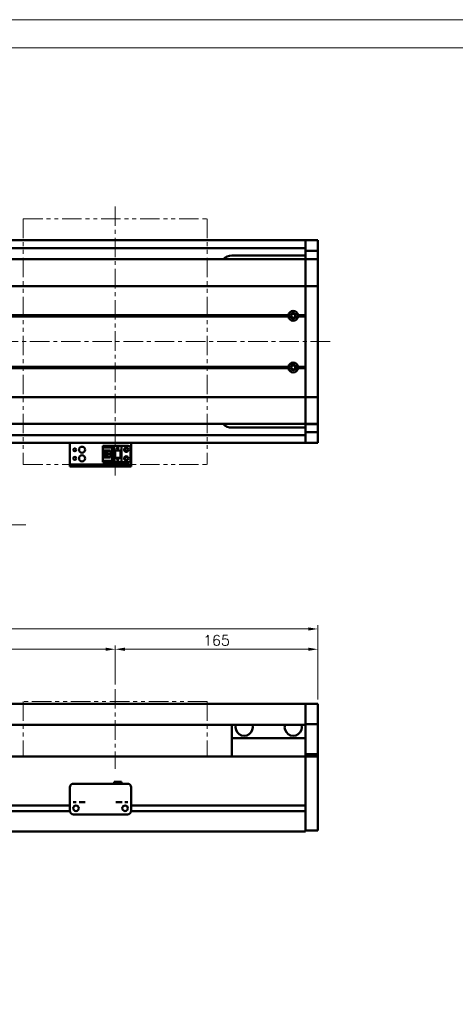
# Model space of a CAD drawing. Header units: millimetres. Extents: x 46891 to 50463, y 6223 to 9884.
# Tile 4 of 5: x 49111 to 49466, y 9083 to 9884. Entities that reach past the tile are written whole.
import ezdxf

# ---------------------------------------------------------------- set-up
doc = ezdxf.new("R2010")
doc.units = ezdxf.units.MM
doc.header["$LTSCALE"] = 0.5
doc.linetypes.add('CENTER', pattern=[50.8, 31.75, -6.35, 6.35, -6.35])
doc.linetypes.add('PHANTOM', pattern=[63.5, 31.75, -6.35, 6.35, -6.35, 6.35, -6.35])
doc.layers.get('0').update_dxf_attribs({"lineweight": 20})
doc.layers.add('1', color=1, linetype='CENTER', lineweight=13)
doc.layers.add('외형선(ISO)', color=7, linetype='Continuous', lineweight=50)
doc.styles.add('DSR TEXT', font='romans.shx', dxfattribs={"bigfont": 'whgtxt.shx'})
doc.styles.get("Standard").update_dxf_attribs({"font": 'romans.shx', "bigfont": 'whgtxt.shx'})
doc.dimstyles.new('DSR', dxfattribs={"dimscale": 2, "dimtxt": 3, "dimasz": 3, "dimexe": 0.5, "dimexo": 0.5, "dimgap": 0.5, "dimtad": 1, "dimdsep": 46, "dimtxsty": 'Standard', "dimcen": 2.5, "dimclrd": 4, "dimclre": 4, "dimclrt": 2, "dimadec": 0, "dimazin": 2, "dimtfac": 1, "dimtmove": 0, "dimatfit": 3, "dimfxl": 0, "dimlwd": -1, "dimlwe": -1, "dimarcsym": 0})

# ---------------------------------------------------------------- blocks, each defined once
blk = doc.blocks.new('A$C1C1952E1')
at = {"color": 1}
blk.add_lwpolyline([(0, 0), (420, 0), (420, 297), (0, 297)], close=True, dxfattribs=at)
at = {"color": 3}
blk.add_lwpolyline([(5, 5), (415, 5), (415, 292), (5, 292)], close=True, dxfattribs=at)
blk = doc.blocks.new('*D136')
at = {"color": 1, "linetype": 'ByBlock'}
for p, q in [((48888.71, 9343.03), (48888.71, 9374.84)), ((48896.51, 9371.84), (49180.91, 9371.84)), ((49188.71, 9343.03), (49188.71, 9374.84))]:
    blk.add_line(p, q, dxfattribs=at)
at = {"color": 1}
for points in [[(48896.51, 9373.14), (48896.51, 9370.54), (48888.71, 9371.84)], [(49180.91, 9373.14), (49180.91, 9370.54), (49188.71, 9371.84)]]:
    blk.add_solid(points, dxfattribs=at)
at = {"layer": 'Defpoints', "color": 0}
for p in [(49188.71, 9371.84), (48888.71, 9339.43), (49188.71, 9339.43)]:
    blk.add_point(p, dxfattribs=at)
at = {"color": 3, "insert": (49038.71, 9379.04), "char_height": 8.4, "attachment_point": 5, "style": 'DSR TEXT'}
blk.add_mtext('STROKE : 300', dxfattribs=at)
blk = doc.blocks.new('*D137')
at = {"color": 1, "linetype": 'ByBlock'}
for p, q in [((49188.71, 9343.03), (49188.71, 9374.84)), ((49196.51, 9371.84), (49345.91, 9371.84)), ((49353.71, 9331.03), (49353.71, 9374.84))]:
    blk.add_line(p, q, dxfattribs=at)
at = {"color": 1}
for points in [[(49196.51, 9373.14), (49196.51, 9370.54), (49188.71, 9371.84)], [(49345.91, 9373.14), (49345.91, 9370.54), (49353.71, 9371.84)]]:
    blk.add_solid(points, dxfattribs=at)
at = {"layer": 'Defpoints', "color": 0}
for p in [(49353.71, 9371.84), (49188.71, 9339.43), (49353.71, 9327.43)]:
    blk.add_point(p, dxfattribs=at)
at = {"color": 3, "insert": (49271.21, 9379.04), "char_height": 8.4, "attachment_point": 5, "style": 'DSR TEXT'}
blk.add_mtext('165', dxfattribs=at)
blk = doc.blocks.new('*D138')
at = {"color": 1, "linetype": 'ByBlock'}
for p, q in [((48683.71, 9331.03), (48683.71, 9391.33)), ((49345.91, 9388.33), (48691.51, 9388.33)), ((49353.71, 9331.03), (49353.71, 9391.33))]:
    blk.add_line(p, q, dxfattribs=at)
at = {"color": 1}
for points in [[(48691.51, 9389.63), (48691.51, 9387.03), (48683.71, 9388.33)], [(49345.91, 9389.63), (49345.91, 9387.03), (49353.71, 9388.33)]]:
    blk.add_solid(points, dxfattribs=at)
at = {"layer": 'Defpoints', "color": 0}
for p in [(48683.71, 9388.33), (48683.71, 9327.43), (49353.71, 9327.43)]:
    blk.add_point(p, dxfattribs=at)
at = {"color": 3, "insert": (49018.71, 9395.53), "char_height": 8.4, "attachment_point": 5, "style": 'DSR TEXT'}
blk.add_mtext('670', dxfattribs=at)

msp = doc.modelspace()

# ---------------------------------------------------------------- linework, layer by layer
at = {"color": 6, "linetype": 'PHANTOM'}
for p, q in [((49113.71073, 9722.2047), (49263.71073, 9722.2047)), ((49113.71073, 9722.2047), (49113.71073, 9522.2047)), ((49263.71073, 9722.2047), (49263.71073, 9522.2047)), ((49113.71073, 9522.2047), (49263.71073, 9522.2047)), ((49263.71073, 9329.43175), (49113.71073, 9329.43175)), ((49113.71073, 9329.43175), (49113.71073, 9284.43175)), ((49263.71073, 9329.43175), (49263.71073, 9284.43175))]:
    msp.add_line(p, q, dxfattribs=at)
at = {"layer": '1'}
for p, q in [((49188.71073, 9732.2047), (49188.71073, 9512.2047)), ((49363.71073, 9622.2047), (48673.71073, 9622.2047)), ((49188.71073, 9339.43175), (49188.71073, 9274.43175))]:
    msp.add_line(p, q, dxfattribs=at)
at = {"layer": '외형선(ISO)'}
for p, q in [((48963.71073, 9704.7047), (49343.71073, 9704.7047)), ((49343.71073, 9701.7047), (49343.71073, 9704.7047)), ((49343.71073, 9704.7047), (49353.71073, 9704.7047)), ((49343.71073, 9704.7047), (49343.71073, 9701.7047)), ((49353.71073, 9701.7047), (49353.71073, 9704.7047)), ((48963.71073, 9698.2047), (49343.71073, 9698.2047)), ((49343.71073, 9701.7047), (49343.71073, 9699.2047)), ((49343.71073, 9698.7651), (49343.71073, 9701.7047)), ((49343.71073, 9695.96506), (49343.71073, 9698.7651)), ((49353.71073, 9701.7047), (49353.71073, 9698.7651)), ((49353.71073, 9698.7651), (49353.71073, 9695.96506)), ((49343.71073, 9689.2047), (48693.71073, 9689.2047)), ((49283.71073, 9692.2047), (49343.71073, 9692.2047)), ((49343.71073, 9689.27136), (49343.71073, 9695.96506)), ((49343.71073, 9695.96506), (49353.71073, 9695.96506)), ((49343.71073, 9689.2047), (49343.71073, 9689.27136)), ((49343.71073, 9689.27136), (49353.71073, 9689.27136)), ((49343.71073, 9689.2047), (49343.71073, 9686.50834)), ((49343.71073, 9689.2047), (49353.71073, 9689.2047)), ((49343.71073, 9686.50834), (49343.71073, 9689.2047)), ((49353.71073, 9695.96506), (49353.71073, 9689.27136)), ((49353.71073, 9689.27136), (49353.71073, 9689.2047)), ((49353.71073, 9686.50834), (49353.71073, 9689.2047)), ((49343.71073, 9686.50834), (49343.71073, 9667.90022)), ((49343.71073, 9667.90022), (49343.71073, 9686.50834)), ((49353.71073, 9667.90022), (49353.71073, 9686.50834)), ((49343.71073, 9667.43211), (48693.71073, 9667.43211)), ((49343.71073, 9667.43211), (49343.71073, 9667.90022)), ((49343.71073, 9667.90022), (49343.71073, 9667.43211)), ((49343.71073, 9667.43211), (49343.71073, 9665.43211)), ((49343.71073, 9667.43211), (49353.71073, 9667.43211)), ((49343.71073, 9665.43211), (49343.71073, 9667.43211)), ((49343.71073, 9578.97729), (49343.71073, 9665.43211)), ((49343.71073, 9665.43211), (49343.71073, 9643.7047)), ((49353.71073, 9667.90022), (49353.71073, 9667.43211)), ((49353.71073, 9665.43211), (49353.71073, 9667.43211)), ((49353.71073, 9665.43211), (49353.71073, 9578.97729)), ((49330.21073, 9643.2047), (48707.21073, 9643.2047)), ((49329.7421, 9643.7047), (48707.67936, 9643.7047)), ((49329.7421, 9642.7047), (48707.67936, 9642.7047)), ((49343.71073, 9643.2047), (49337.21073, 9643.2047)), ((49343.71073, 9643.7047), (49337.67936, 9643.7047)), ((49343.71073, 9642.7047), (49337.67936, 9642.7047)), ((49343.71073, 9642.7047), (49343.71073, 9601.7047)), ((49330.21073, 9601.2047), (48707.21073, 9601.2047)), ((49329.7421, 9601.7047), (48707.67936, 9601.7047)), ((49329.7421, 9600.7047), (48707.67936, 9600.7047)), ((49343.71073, 9601.2047), (49337.21073, 9601.2047)), ((49343.71073, 9601.7047), (49337.67936, 9601.7047)), ((49343.71073, 9600.7047), (49337.67936, 9600.7047)), ((49343.71073, 9600.7047), (49343.71073, 9578.97729)), ((49343.71073, 9576.97729), (48693.71073, 9576.97729)), ((49343.71073, 9578.97729), (49343.71073, 9576.97729)), ((49343.71073, 9576.97729), (49343.71073, 9578.97729)), ((49343.71073, 9576.50918), (49343.71073, 9576.97729)), ((49343.71073, 9576.97729), (49353.71073, 9576.97729)), ((49343.71073, 9576.97729), (49343.71073, 9576.50918)), ((49343.71073, 9576.50918), (49343.71073, 9557.90106)), ((49343.71073, 9557.90106), (49343.71073, 9576.50918)), ((49353.71073, 9576.97729), (49353.71073, 9578.97729)), ((49353.71073, 9576.97729), (49353.71073, 9576.50918)), ((49353.71073, 9557.90106), (49353.71073, 9576.50918)), ((49343.71073, 9555.2047), (48693.71073, 9555.2047)), ((49343.71073, 9552.2047), (49283.71073, 9552.2047)), ((49343.71073, 9557.90106), (49343.71073, 9555.2047)), ((49343.71073, 9555.2047), (49343.71073, 9557.90106)), ((49343.71073, 9555.13805), (49343.71073, 9555.2047)), ((49343.71073, 9555.2047), (49353.71073, 9555.2047)), ((49343.71073, 9548.44434), (49343.71073, 9555.13805)), ((49343.71073, 9555.13805), (49353.71073, 9555.13805)), ((49353.71073, 9555.2047), (49353.71073, 9557.90106)), ((49353.71073, 9555.2047), (49353.71073, 9555.13805)), ((49353.71073, 9555.13805), (49353.71073, 9548.44434)), ((48963.71073, 9546.2047), (49343.71073, 9546.2047)), ((49343.71073, 9545.6443), (49343.71073, 9548.44434)), ((49343.71073, 9548.44434), (49353.71073, 9548.44434)), ((49343.71073, 9542.7047), (49343.71073, 9545.6443)), ((49343.71073, 9545.2047), (49343.71073, 9542.7047)), ((49353.71073, 9548.44434), (49353.71073, 9545.6443)), ((49353.71073, 9545.6443), (49353.71073, 9542.7047)), ((48963.71073, 9539.7047), (49343.71073, 9539.7047)), ((49151.71073, 9539.7047), (49151.71073, 9537.70472)), ((49151.71073, 9522.80472), (49151.71073, 9537.70472)), ((49178.51073, 9537.40472), (49187.71073, 9537.40472)), ((49178.51073, 9536.60472), (49178.51073, 9537.40472)), ((49186.81073, 9536.60472), (49178.51073, 9536.60472)), ((49178.51073, 9536.10472), (49178.51073, 9536.60472)), ((49178.51073, 9536.10472), (49178.51073, 9533.50472)), ((49186.31073, 9536.10472), (49178.51073, 9536.10472)), ((49186.81073, 9536.60472), (49186.31073, 9536.10472)), ((49186.31073, 9525.30472), (49186.31073, 9536.10472)), ((49186.81073, 9524.80472), (49186.81073, 9536.60472)), ((49187.71073, 9537.40473), (49187.71073, 9533.70473)), ((49187.71073, 9537.40473), (49193.71073, 9537.40473)), ((49190.11073, 9535.90473), (49190.71073, 9534.70473)), ((49190.31073, 9535.90473), (49190.11073, 9535.90473)), ((49190.31073, 9536.30473), (49190.31073, 9535.90473)), ((49191.11073, 9536.30473), (49190.31073, 9536.30473)), ((49190.71073, 9534.70473), (49191.31073, 9535.90473)), ((49191.11073, 9535.90473), (49191.11073, 9536.30473)), ((49191.31073, 9535.90473), (49191.11073, 9535.90473)), ((49193.71073, 9537.40473), (49193.71073, 9533.70473)), ((49199.21073, 9537.40471), (49193.71073, 9537.40471)), ((49201.71073, 9537.70472), (49201.71073, 9539.7047)), ((49201.71073, 9537.70472), (49201.71073, 9522.80472)), ((49343.71073, 9539.7047), (49343.71073, 9542.7047)), ((49343.71073, 9542.7047), (49343.71073, 9539.7047)), ((49343.71073, 9539.7047), (49353.71073, 9539.7047)), ((49353.71073, 9539.7047), (49353.71073, 9542.7047)), ((49178.51073, 9533.50472), (49178.51073, 9527.90472)), ((49184.71073, 9533.50472), (49178.51073, 9533.50472)), ((49178.51073, 9527.90472), (49178.51073, 9525.30472)), ((49178.51073, 9527.90472), (49184.71073, 9527.90472)), ((49179.81073, 9527.90472), (49179.81073, 9533.50472)), ((49180.31073, 9533.15472), (49180.31073, 9533.50472)), ((49184.71073, 9533.15472), (49180.31073, 9533.15472)), ((49180.31073, 9533.15471), (49180.31073, 9528.25471)), ((49180.31073, 9528.25472), (49184.71073, 9528.25472)), ((49180.31073, 9527.90472), (49180.31073, 9528.25472)), ((49183.11073, 9531.50472), (49181.27073, 9531.50472)), ((49181.27073, 9531.50472), (49181.27073, 9529.90472)), ((49181.27073, 9529.90472), (49183.11073, 9529.90472)), ((49183.11073, 9529.90472), (49183.11073, 9531.50472)), ((49184.71073, 9527.90472), (49184.71073, 9533.50472)), ((49187.71073, 9533.70473), (49193.71073, 9533.70473)), ((49187.71073, 9527.70473), (49187.71073, 9533.70472)), ((49188.21073, 9533.70472), (49187.71073, 9533.70472)), ((49188.21073, 9533.70472), (49188.51073, 9533.70472)), ((49188.21073, 9527.70473), (49188.21073, 9533.70472)), ((49188.51073, 9533.70472), (49192.91073, 9533.70472)), ((49188.51073, 9533.70472), (49188.51073, 9527.70473)), ((49192.91073, 9527.70473), (49192.91073, 9533.70472)), ((49192.91073, 9533.70472), (49193.21073, 9533.70472)), ((49193.71073, 9533.70472), (49193.21073, 9533.70472)), ((49193.21073, 9533.70472), (49193.21073, 9527.70473)), ((49193.71073, 9527.70473), (49193.71073, 9533.70472)), ((49201.21073, 9535.40471), (49201.21073, 9526.00471)), ((49151.71073, 9522.30474), (49151.71073, 9522.80472)), ((49151.71073, 9522.30474), (49151.71073, 9520.70474)), ((49151.71073, 9520.70472), (49151.71073, 9520.70474)), ((49151.71073, 9520.70472), (49201.71073, 9520.70472)), ((49154.71073, 9522.30475), (49198.71073, 9522.30475)), ((49154.71073, 9520.70475), (49198.71073, 9520.70475)), ((49178.51073, 9524.80472), (49178.51073, 9525.30472)), ((49178.51073, 9525.30472), (49186.31073, 9525.30472)), ((49178.51073, 9524.80472), (49186.81073, 9524.80472)), ((49178.51073, 9524.00472), (49178.51073, 9524.80472)), ((49178.51073, 9524.00472), (49187.71073, 9524.00472)), ((49178.51073, 9524.0047), (49193.71073, 9524.0047)), ((49186.81073, 9524.80472), (49186.31073, 9525.30472)), ((49187.71073, 9527.70473), (49187.71073, 9524.00473)), ((49187.71073, 9527.70473), (49193.71073, 9527.70473)), ((49187.71073, 9524.00473), (49193.71073, 9524.00473)), ((49190.11073, 9526.30473), (49190.71073, 9525.10473)), ((49190.31073, 9526.30473), (49190.11073, 9526.30473)), ((49190.31073, 9526.70473), (49190.31073, 9526.30473)), ((49191.11073, 9526.70473), (49190.31073, 9526.70473)), ((49190.71073, 9525.10473), (49191.31073, 9526.30473)), ((49191.11073, 9526.30473), (49191.11073, 9526.70473)), ((49191.31073, 9526.30473), (49191.11073, 9526.30473)), ((49193.71073, 9527.70473), (49193.71073, 9524.00473)), ((49193.71073, 9524.00473), (49193.71073, 9524.00471)), ((49199.21073, 9524.00471), (49193.71073, 9524.00471)), ((49201.71073, 9522.80472), (49201.71073, 9522.30474)), ((49201.71073, 9520.70474), (49201.71073, 9522.30474)), ((49343.71073, 9327.43175), (48963.71073, 9327.43175)), ((49343.71073, 9327.43175), (49343.71073, 9325.43175)), ((49343.71073, 9327.43175), (49353.71073, 9327.43175)), ((49343.71073, 9325.43175), (49343.71073, 9327.43175)), ((49343.71073, 9323.91903), (49343.71073, 9325.43175)), ((49343.71073, 9325.43175), (49343.71073, 9323.91903)), ((49343.71073, 9323.42005), (49343.71073, 9323.91903)), ((49343.71073, 9323.91903), (49343.71073, 9323.42005)), ((49343.71073, 9323.42005), (49343.71073, 9321.87947)), ((49343.71073, 9321.87947), (49343.71073, 9323.42005)), ((49343.71073, 9321.87947), (49343.71073, 9318.89487)), ((49343.71073, 9318.89487), (49343.71073, 9321.87947)), ((49353.71073, 9325.43175), (49353.71073, 9327.43175)), ((49353.71073, 9325.43175), (49353.71073, 9323.91903)), ((49353.71073, 9323.91903), (49353.71073, 9323.42005)), ((49353.71073, 9321.87947), (49353.71073, 9323.42005)), ((49353.71073, 9318.89487), (49353.71073, 9321.87947)), ((49343.71073, 9311.11743), (49343.71073, 9318.89487)), ((49343.71073, 9318.89487), (49343.71073, 9311.11743)), ((49353.71073, 9318.89487), (49353.71073, 9311.11743)), ((49343.71073, 9310.43175), (48963.71073, 9310.43175)), ((49283.71073, 9310.43175), (49283.71073, 9299.43175)), ((49343.71073, 9310.75845), (49343.71073, 9311.11743)), ((49343.71073, 9286.35481), (49343.71073, 9310.75845)), ((49343.71073, 9310.75845), (49353.71073, 9310.75845)), ((49353.71073, 9311.11743), (49353.71073, 9310.75845)), ((49353.71073, 9310.75845), (49353.71073, 9286.35481)), ((49283.71073, 9299.43175), (49343.71073, 9299.43175)), ((49283.71073, 9284.43175), (49283.71073, 9299.43175)), ((48893.71073, 9284.43175), (49343.71073, 9284.43175)), ((49343.71073, 9284.43175), (49343.71073, 9286.35481)), ((49343.71073, 9286.35481), (49353.71073, 9286.35481)), ((49343.71073, 9281.43175), (49343.71073, 9284.43175)), ((49343.71073, 9284.43175), (49343.71073, 9281.43175)), ((49343.71073, 9284.43175), (49353.71073, 9284.43175)), ((49343.71073, 9281.43175), (49343.71073, 9244.88175)), ((49343.71073, 9229.67439), (49343.71073, 9281.43175)), ((49353.71073, 9286.35481), (49353.71073, 9284.43175)), ((49353.71073, 9281.43175), (49353.71073, 9284.43175)), ((49353.71073, 9281.43175), (49353.71073, 9229.67439)), ((49187.71073, 9263.93194), (49187.71073, 9262.43195)), ((49187.71073, 9263.93194), (49193.71073, 9263.93194)), ((49193.71073, 9263.93194), (49193.71073, 9262.43195)), ((49151.71073, 9249.43195), (49151.71073, 9259.43195)), ((49154.71073, 9262.43195), (49198.71073, 9262.43195)), ((49201.71073, 9259.43195), (49201.71073, 9249.43195)), ((49151.71073, 9249.43195), (49151.71073, 9247.43194)), ((49151.71073, 9247.43192), (49151.71073, 9247.43194)), ((49151.71073, 9246.93191), (49151.71073, 9247.43192)), ((49201.71073, 9247.43194), (49201.71073, 9249.43195)), ((49201.71073, 9247.43194), (49201.71073, 9247.43192)), ((49201.71073, 9247.43192), (49201.71073, 9246.93191)), ((48947.70028, 9240.18175), (49151.72118, 9240.18175)), ((48947.71073, 9244.68175), (49151.71073, 9244.68175)), ((49151.71073, 9240.43191), (49151.71073, 9246.93191)), ((49156.68392, 9244.68175), (49156.73754, 9244.68175)), ((49196.68392, 9244.68175), (49196.73754, 9244.68175)), ((49201.70028, 9240.18175), (49343.71073, 9240.18175)), ((49201.71073, 9246.93191), (49201.71073, 9240.43191)), ((49201.71073, 9244.68175), (49343.71073, 9244.68175)), ((49343.71073, 9239.98175), (49343.71073, 9229.67439)), ((49154.71073, 9237.43191), (49198.71073, 9237.43191)), ((48693.71073, 9223.43175), (49343.71073, 9223.43175)), ((49343.71073, 9227.55307), (49343.71073, 9229.67439)), ((49343.71073, 9229.67439), (49343.71073, 9227.55307)), ((49343.71073, 9227.55307), (49343.71073, 9223.43175)), ((49343.71073, 9224.43175), (49343.71073, 9227.55307)), ((49343.71073, 9224.43175), (49353.71073, 9224.43175)), ((49353.71073, 9227.55307), (49353.71073, 9229.67439)), ((49353.71073, 9227.55307), (49353.71073, 9224.43175))]:
    msp.add_line(p, q, dxfattribs=at)
for centre, radius in [((49333.71073, 9643.2047), 2.25), ((49333.71073, 9643.2047), 1.621), ((49333.71073, 9601.2047), 2.25), ((49333.71073, 9601.2047), 1.621), ((49161.71073, 9534.2047), 2.5), ((49197.71073, 9534.20471), 1.75), ((49155.71073, 9534.2047), 1.2295), ((49155.71073, 9527.2047), 1.2295), ((49161.71073, 9527.2047), 2.5), ((49197.71073, 9527.20471), 1.75), ((49197.71073, 9534.2047), 1.2295), ((49197.71073, 9527.2047), 1.2295), ((49156.71073, 9242.43191), 2.25), ((49196.71073, 9242.43191), 2.25)]:
    msp.add_circle(centre, radius, dxfattribs=at)
for centre, radius, start, end in [((49283.71073, 9682.2047), 10, 90, 135.57299615), ((49333.71073, 9643.2047), 4, 7.18075578, 172.81924422), ((49333.71073, 9643.2047), 4, 187.18075578, 352.81924422), ((49333.71073, 9601.2047), 4, 7.18075578, 172.81924422), ((49333.71073, 9601.2047), 4, 187.18075589, 352.81924411), ((49283.71073, 9562.2047), 10, 224.42700414, 270), ((49199.21073, 9535.40471), 2, 0, 90), ((49199.21073, 9526.00471), 2, 270, 0), ((49293.71073, 9308.43175), 7, 163.3984504, 16.6015496), ((49333.71073, 9308.43175), 7, 163.3984504, 16.6015496), ((49154.71073, 9259.43195), 3, 90, 180), ((49198.71073, 9259.43195), 3, 0, 90), ((49154.71073, 9240.43191), 3, 180, 270), ((49198.71073, 9240.43191), 3, 270, 0)]:
    msp.add_arc(centre, radius, start, end, dxfattribs=at)
for centre, major_axis, start_param, end_param in [((49154.71073, 9522.30474), (-3, 0), 4.71238898, 6.28300733), ((49154.71073, 9520.70474), (-3, 0), 4.71221136, 6.282830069), ((49198.71073, 9520.70474), (3, 0), 6.283007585, 7.853981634), ((49198.71073, 9522.30474), (3, 0), 6.282830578, 7.853804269), ((49155.71073, 9247.43194), (-1.2295, 0), 3.138644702, 6.280237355), ((49161.71073, 9247.43194), (-2.5, 0), 3.141534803, 6.283127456), ((49191.71073, 9247.43194), (-2.5, 0), 3.143429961, 6.285022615), ((49197.71073, 9247.43194), (-1.2295, 0), 3.144424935, 6.286017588)]:
    msp.add_ellipse(centre, major_axis=major_axis, ratio=0.00001, start_param=start_param, end_param=end_param, dxfattribs=at)
for points in [[(49330.21073, 9643.2047), (49329.97642, 9643.43901), (49329.7421, 9643.7047)], [(49329.7421, 9642.7047), (49329.97642, 9642.97039), (49330.21073, 9643.2047)], [(49337.67936, 9643.7047), (49337.44504, 9643.43901), (49337.21073, 9643.2047)], [(49337.21073, 9643.2047), (49337.44504, 9642.97039), (49337.67936, 9642.7047)], [(49330.21073, 9601.2047), (49329.97642, 9601.43901), (49329.7421, 9601.7047)], [(49329.7421, 9600.7047), (49329.97642, 9600.97039), (49330.21073, 9601.2047)], [(49337.67936, 9601.7047), (49337.44504, 9601.43901), (49337.21073, 9601.2047)], [(49337.21073, 9601.2047), (49337.44504, 9600.97039), (49337.67936, 9600.7047)]]:
    msp.add_open_spline(points, degree=2, dxfattribs=at)

# ---------------------------------------------------------------- block references
at = {"xscale": 4.563000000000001, "yscale": 4.563000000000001, "zscale": 4.563000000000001}
msp.add_blockref('A$C1C1952E1', (48546.67132, 8528.99552), dxfattribs=at)

# ---------------------------------------------------------------- dimensions: what is measured, and where the dimension line sits
for base, p1, p2, picture, middle in [((48683.71073, 9388.33098), (49353.71073, 9327.43175), (48683.71073, 9327.43175), '*D138', (49018.71073, 9395.53098)), ((49353.71073, 9371.83816), (49188.71073, 9339.43175), (49353.71073, 9327.43175), '*D137', (49271.21073, 9379.03816))]:
    dim = msp.add_linear_dim(base=base, p1=p1, p2=p2, dimstyle='DSR', override={"dimscale": 3, "dimtxt": 2.8, "dimasz": 2.600136, "dimexe": 1, "dimexo": 1.2, "dimgap": 1, "dimdec": 4, "dimtxsty": 'DSR TEXT', "dimclrd": 1, "dimclre": 1, "dimclrt": 3, "dimtdec": 4, "dimtix": 1})
    dim.commit()
    dim.dimension.update_dxf_attribs({"geometry": picture, "text_midpoint": middle})
dim = msp.add_linear_dim(base=(49188.71073, 9371.83816), p1=(48888.71073, 9339.43175), p2=(49188.71073, 9339.43175), text='STROKE : <>', dimstyle='DSR', override={"dimscale": 3, "dimtxt": 2.8, "dimasz": 2.600136, "dimexe": 1, "dimexo": 1.2, "dimgap": 1, "dimdec": 4, "dimtxsty": 'DSR TEXT', "dimclrd": 1, "dimclre": 1, "dimclrt": 3, "dimtdec": 4, "dimtix": 1})
dim.commit()
dim.dimension.update_dxf_attribs({"geometry": '*D136', "text_midpoint": (49038.71073, 9379.03816)})

# ---------------------------------------------------------------- leaders
at = {"annotation_type": 0, "has_hookline": 1, "hookline_direction": 0, "text_width": 126.775}
msp.add_leader([(48956.29002, 9544.14737), (48977.19229, 9473.15325), (48985.77274, 9473.15325)], dimstyle='DSR', override={"dimscale": 3.3, "dimtxt": 2.8, "dimasz": 2.600136, "dimexe": 1, "dimexo": 1.2, "dimgap": 1, "dimdec": 4, "dimtxsty": 'DSR TEXT', "dimclrd": 1, "dimclre": 1, "dimclrt": 3, "dimtdec": 4, "dimtix": 1}, dxfattribs=at)

doc.saveas('drawing.dxf')
